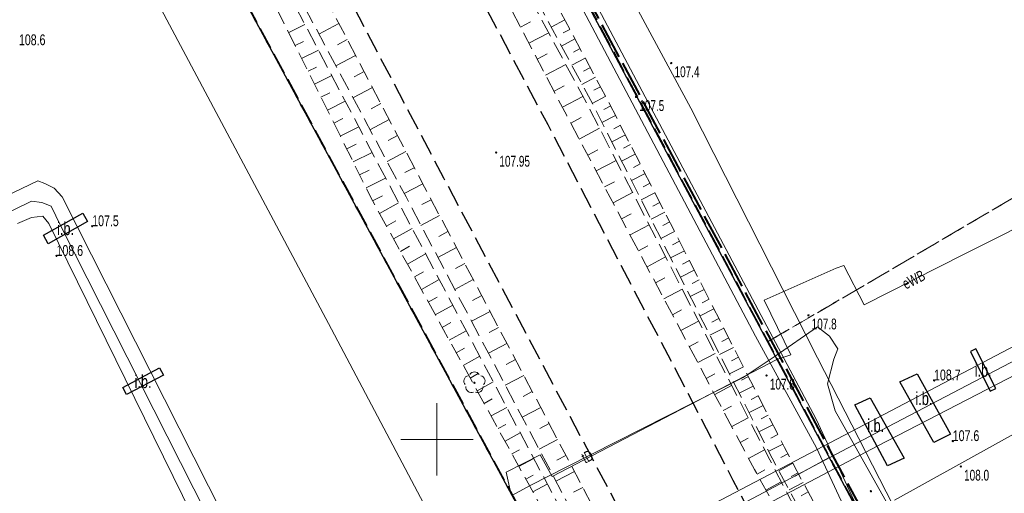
# Model space of a CAD drawing. Header units: metres. Extents: x 7529521 to 7531797, y 5723878 to 5728074.
# Tile 27 of 90: x 7530821 to 7530889, y 5725596 to 5725629. Entities that reach past the tile are written whole.
import ezdxf
from ezdxf.enums import TextEntityAlignment as Align

# ---------------------------------------------------------------- set-up
doc = ezdxf.new("R2010")
doc.units = ezdxf.units.M
for name, pattern in [('11', [3, 2.5, -0.5]), ('2_BUIB12_02', [0]), ('2_KTPL01', [2, 1.5, -0.5]), ('4_1', [0]), ('4_SUPC_01', [0]), ('4_SUPE_01', [0]), ('4_SUPT_01', [0]), ('GDE', [0]), ('GUK', [2, 1.5, -0.5]), ('GUZ', [1, 0.5, -0.5]), ('L_0_05', [1.75, 1.25, -0.5]), ('L_0_06', [2, 1.5, -0.5])]:
    doc.linetypes.add(name, pattern=pattern)
doc.layers.get('0').update_dxf_attribs({"color": 252})
for name, color, linetype, lineweight in [('BUIB_E_T_6', 252, 'Continuous', 18), ('BUIB_L_10', 252, '2_BUIB12_02', 25), ('Dzialki', 80, 'GDE', 30), ('fundament', 252, 'Continuous', 35), ('jezdnia', 252, 'L_0_06', 18), ('k', 252, 'Continuous', 18), ('Kontury', 252, 'GUK', 18), ('KTPL_L_0', 252, '2_KTPL01', 18), ('MPZP', 130, '11', 40), ('OBOP_T_1', 74, 'Continuous', 18), ('RTPW_T_0', 252, 'Continuous', 15), ('rura', 252, 'Continuous', 35), ('skarpa nieumocniona', 252, 'L_0_05', 18), ('SUPC_L_1', 200, '4_SUPC_01', 18), ('SUPC_L_2', 200, '4_1', 18), ('SUPE_E_T_1', 240, 'Continuous', 15), ('SUPE_L_1', 240, '4_SUPE_01', 18), ('SUPT_E_T_0', 30, 'Continuous', 15), ('SUPT_L_0', 30, '4_SUPT_01', 18), ('Uzytki', 252, 'GUZ', 18), ('wysokosci_naturalne', 7, 'Continuous', 18), ('wysokosci_sztuczne', 7, 'Continuous', 18)]:
    doc.layers.add(name, color=color, linetype=linetype, lineweight=lineweight)
doc.styles.get("Standard").update_dxf_attribs({"font": 'arial.ttf'})

# ---------------------------------------------------------------- blocks, each defined once
blk = doc.blocks.new('2_OBOP02_01')
at = {"linetype": 'Continuous'}
blk.add_circle((0, 0), 0.045, dxfattribs=at)
for centre, start, end in [((0, 0.375), 30.14012, 149.85988), ((-0.357, 0.116), 102.14447, 221.86002), ((0.357, 0.116), 318.13998, 77.85553), ((-0.22, -0.303), 174.14818, 293.85423), ((0.22, -0.303), 246.14577, 5.85182)]:
    blk.add_arc(centre, 0.375, start, end, dxfattribs=at)
blk = doc.blocks.new('2_RTPW01')
at = {"linetype": 'Continuous'}
blk.add_circle((0, 0), 0.045, dxfattribs=at)
blk = doc.blocks.new('RTPW01')
at = {"linetype": 'Continuous', "lineweight": 13}
blk.add_hatch(color=0, dxfattribs=at).paths.add_polyline_path([(0, -0.09, 1), (0, 0.09, 1)])
at = {"color": 0, "linetype": 'Continuous', "lineweight": 13}
blk.add_circle((0, 0), 0.0906, dxfattribs=at)
blk = doc.blocks.new('RTPW02')
at = {"linetype": 'Continuous', "lineweight": 13}
blk.add_hatch(color=0, dxfattribs=at).paths.add_polyline_path([(0, -0.09, 1), (0, 0.09, 1)])
at = {"color": 0, "linetype": 'Continuous', "lineweight": 13}
blk.add_circle((0, 0), 0.0906, dxfattribs=at)

msp = doc.modelspace()

# ---------------------------------------------------------------- linework, layer by layer
at = {"layer": 'BUIB_L_10', "linetype": '2_BUIB12_02'}
for p, q in [((7530822.795, 5725614.126), (7530825.517, 5725615.655)), ((7530825.517, 5725615.655), (7530825.848, 5725615.065)), ((7530825.848, 5725615.065), (7530823.126, 5725613.537)), ((7530823.126, 5725613.537), (7530822.795, 5725614.126)), ((7530887.266, 5725606.272), (7530886.877, 5725606.077)), ((7530886.877, 5725606.077), (7530888.259, 5725603.333)), ((7530888.648, 5725603.528), (7530887.266, 5725606.272)), ((7530828.273, 5725603.59), (7530830.82, 5725604.941)), ((7530830.82, 5725604.941), (7530831.085, 5725604.443)), ((7530831.085, 5725604.443), (7530828.538, 5725603.092)), ((7530828.538, 5725603.092), (7530828.273, 5725603.59)), ((7530888.259, 5725603.333), (7530888.648, 5725603.528))]:
    msp.add_line(p, q, dxfattribs=at)
at = {"layer": 'Dzialki'}
for p, q in [((7530814.41, 5725671.59), (7530876.44, 5725556.77)), ((7530852.74, 5725644.52), (7530892.16, 5725570.49))]:
    msp.add_line(p, q, dxfattribs=at)
at = {"layer": 'fundament', "color": 251, "linetype": 'Continuous', "lineweight": 30, "flags": 128}
for points in [[(7530885.51, 5725600.37), (7530884.36, 5725599.79), (7530882.01, 5725603.97), (7530883.2, 5725604.53)], [(7530879.96, 5725602.87), (7530882.31, 5725598.69), (7530881.15, 5725598.17), (7530878.9, 5725602.38)]]:
    msp.add_lwpolyline(points, close=True, dxfattribs=at)
at = {"layer": 'jezdnia', "color": 251, "lineweight": 30, "flags": 128}
for points in [[(7530883.02, 5725573.55), (7530879.47, 5725580.01), (7530870.49, 5725597.16), (7530857.68, 5725621.75), (7530848.64, 5725638.82), (7530836.99, 5725661.07), (7530827.19, 5725679.66), (7530813.84, 5725705.2), (7530809.84, 5725712.7), (7530797.34, 5725736.46), (7530785.85, 5725758.2), (7530774.65, 5725779.35), (7530759, 5725809.17), (7530748.07, 5725829.79), (7530731.89, 5725860.59), (7530719.74, 5725883.67), (7530707.02, 5725907.85), (7530694.52, 5725931.54), (7530685.83, 5725947.94), (7530674.15, 5725970.01), (7530661.96, 5725993.21), (7530648.19, 5726019.28), (7530634.63, 5726045.05), (7530626.33, 5726061.16), (7530621.44, 5726070.67), (7530615.23, 5726083.05), (7530608.1, 5726097.05), (7530599.8, 5726113.48), (7530597.88, 5726117.11), (7530597.17, 5726118.77), (7530596.45, 5726121.63), (7530595.96, 5726124.59), (7530595.99, 5726127.71), (7530596.35, 5726130.06), (7530597.16, 5726132.25), (7530597.42, 5726132.92), (7530598.47, 5726134.95), (7530599.59, 5726136.42), (7530601.38, 5726138.54)], [(7530614.08, 5726062.19), (7530618.91, 5726057.06), (7530627.3, 5726041.52), (7530640.98, 5726015.54), (7530654.73, 5725989.47), (7530666.92, 5725966.34), (7530678.69, 5725943.94), (7530687.53, 5725927.38), (7530699.68, 5725904.34), (7530712.65, 5725879.62), (7530724.57, 5725857.06), (7530741.11, 5725825.57), (7530752.03, 5725804.9), (7530767.55, 5725775.45), (7530778.57, 5725754.67), (7530790.09, 5725732.81), (7530801.41, 5725711.23), (7530813.7, 5725687.97), (7530819.74, 5725676.46), (7530824.71, 5725666.89), (7530829.55, 5725657.78), (7530841.5, 5725635.11), (7530850.45, 5725618.1), (7530863.55, 5725593.35), (7530872.21, 5725576.79), (7530873.45, 5725574.47)]]:
    msp.add_lwpolyline(points, dxfattribs=at)
at = {"layer": 'k', "linetype": 'Continuous', "lineweight": 18, "flags": 128}
for points in [[(7530850, 5725597.5), (7530850, 5725602.5)], [(7530847.5, 5725600), (7530852.5, 5725600)]]:
    msp.add_lwpolyline(points, dxfattribs=at)
at = {"layer": 'Kontury'}
for p, q in [((7530852.74, 5725644.52), (7530872.86, 5725606.74)), ((7530872.86, 5725606.74), (7530915.762, 5725631.902))]:
    msp.add_line(p, q, dxfattribs=at)
at = {"layer": 'KTPL_L_0', "linetype": '2_KTPL01'}
for p, q in [((7530876.54, 5725556.723), (7530752.489, 5725786.341)), ((7530852.841, 5725644.459), (7530892.254, 5725570.44))]:
    msp.add_line(p, q, dxfattribs=at)
at = {"layer": 'MPZP'}
msp.add_lwpolyline([(7530811.263, 5725722.541), (7530831.724, 5725684.247), (7530852.907, 5725644.542), (7530892.533, 5725570.528), (7530894.628, 5725566.156), (7530897.692, 5725561.61), (7530922.301, 5725570.001), (7530914.763, 5725581.875), (7530892.533, 5725570.528)], dxfattribs=at)
at = {"layer": 'rura', "color": 210, "linetype": 'Continuous', "lineweight": 18, "flags": 128}
for points in [[(7530898.19, 5725610.81), (7530880.94, 5725601.75), (7530848.901, 5725584.937)], [(7530849.812, 5725584.241), (7530880.7, 5725600.62), (7530898.57, 5725609.98)], [(7530898.98, 5725609.12), (7530880.49, 5725599.55), (7530850.618, 5725583.806)]]:
    msp.add_lwpolyline(points, dxfattribs=at)
at = {"layer": 'skarpa nieumocniona', "color": 252, "lineweight": 18, "flags": 128}
for points in [[(7530881.44, 5725580.79), (7530871.95, 5725597.92), (7530858.97, 5725622.4), (7530850.03, 5725639.55), (7530838.26, 5725661.68), (7530828.61, 5725680.54), (7530815.18, 5725706.93), (7530815.73, 5725707.86), (7530816.61, 5725706.94), (7530829.92, 5725681.34), (7530839.58, 5725662.11), (7530851.22, 5725640.26), (7530860.57, 5725622.83), (7530873.01, 5725598.59), (7530882.1, 5725581.03), (7530883.55, 5725577.53)], [(7530882.5, 5725581.23), (7530873.18, 5725598.69), (7530860.87, 5725622.99), (7530851.51, 5725640.45), (7530839.92, 5725662.35), (7530830.23, 5725681.54), (7530826.45, 5725689.91), (7530830.88, 5725682.08), (7530840.89, 5725662.66), (7530852.44, 5725640.98), (7530861.77, 5725623.53), (7530874.03, 5725599.43), (7530883.54, 5725581.59), (7530884.21, 5725577.76)], [(7530861.08, 5725591.69), (7530847.86, 5725616.77), (7530838.78, 5725633.76), (7530822.99, 5725663.68), (7530822.77, 5725664.68), (7530824.21, 5725664.78), (7530840.21, 5725634.51), (7530849.14, 5725617.45), (7530862.27, 5725592.52), (7530870.25, 5725576.81), (7530871.5, 5725572.43), (7530869.38, 5725575.61)], [(7530868.06, 5725574.61), (7530859.65, 5725590.88), (7530845.56, 5725616.48), (7530837.35, 5725632.96), (7530821.52, 5725662.9), (7530821.75, 5725664.13), (7530822.62, 5725663.33), (7530838.33, 5725633.54), (7530847.33, 5725616.4), (7530860.52, 5725591.43), (7530869.02, 5725575.37), (7530870.86, 5725571.85)]]:
    msp.add_lwpolyline(points, close=True, dxfattribs=at)
at = {"layer": 'skarpa nieumocniona', "color": 252, "linetype": 'Continuous', "lineweight": 18, "flags": 128}
for points in [[(7530858.835, 5725629.025), (7530857.899, 5725628.524)], [(7530839.748, 5725628.145), (7530840.868, 5725628.704)], [(7530843.219, 5725628.764), (7530841.836, 5725628.04)], [(7530855.78, 5725628.526), (7530856.458, 5725628.88)], [(7530859.189, 5725628.364), (7530858.721, 5725628.114)], [(7530843.799, 5725627.656), (7530843.112, 5725627.297)], [(7530856.358, 5725627.418), (7530857.727, 5725628.133)], [(7530859.543, 5725627.703), (7530858.608, 5725627.202)], [(7530840.194, 5725627.25), (7530840.763, 5725627.534)], [(7530840.639, 5725626.355), (7530841.798, 5725626.933)], [(7530859.897, 5725627.041), (7530859.43, 5725626.791)], [(7530844.378, 5725626.549), (7530843.014, 5725625.835)], [(7530856.936, 5725626.31), (7530857.627, 5725626.67)], [(7530860.251, 5725626.38), (7530859.317, 5725625.88)], [(7530841.085, 5725625.46), (7530841.674, 5725625.754)], [(7530857.514, 5725625.201), (7530858.909, 5725625.929)], [(7530860.605, 5725625.719), (7530860.138, 5725625.469)], [(7530841.531, 5725624.565), (7530842.728, 5725625.161)], [(7530844.957, 5725625.441), (7530844.28, 5725625.087)], [(7530860.958, 5725625.058), (7530860.026, 5725624.558)], [(7530845.537, 5725624.333), (7530844.191, 5725623.63)], [(7530858.092, 5725624.093), (7530858.796, 5725624.46)], [(7530861.312, 5725624.396), (7530860.846, 5725624.147)], [(7530841.977, 5725623.67), (7530842.585, 5725623.973)], [(7530858.67, 5725622.985), (7530860.09, 5725623.726)], [(7530861.666, 5725623.735), (7530860.734, 5725623.237)], [(7530842.423, 5725622.775), (7530843.658, 5725623.39)], [(7530846.116, 5725623.226), (7530845.448, 5725622.876)], [(7530862.01, 5725623.069), (7530861.54, 5725622.83)], [(7530842.869, 5725621.88), (7530843.496, 5725622.192)], [(7530859.251, 5725621.878), (7530859.962, 5725622.255)], [(7530862.35, 5725622.4), (7530861.408, 5725621.921)], [(7530843.315, 5725620.985), (7530844.588, 5725621.619)], [(7530846.695, 5725622.118), (7530845.369, 5725621.424)], [(7530859.837, 5725620.774), (7530861.243, 5725621.519)], [(7530862.69, 5725621.732), (7530862.219, 5725621.492)], [(7530847.275, 5725621.01), (7530846.616, 5725620.666)], [(7530863.03, 5725621.063), (7530862.086, 5725620.583)], [(7530843.761, 5725620.09), (7530844.407, 5725620.412)], [(7530863.37, 5725620.395), (7530862.898, 5725620.155)], [(7530844.207, 5725619.195), (7530845.517, 5725619.848)], [(7530847.854, 5725619.903), (7530846.547, 5725619.219)], [(7530860.423, 5725619.67), (7530861.118, 5725620.038)], [(7530863.71, 5725619.726), (7530862.764, 5725619.245)], [(7530848.434, 5725618.795), (7530847.784, 5725618.456)], [(7530861.008, 5725618.565), (7530862.384, 5725619.295)], [(7530864.05, 5725619.058), (7530863.577, 5725618.817)], [(7530844.653, 5725618.3), (7530845.318, 5725618.631)], [(7530845.099, 5725617.405), (7530846.447, 5725618.077)], [(7530864.39, 5725618.389), (7530863.443, 5725617.907)], [(7530849.013, 5725617.688), (7530847.724, 5725617.014)], [(7530861.594, 5725617.461), (7530862.274, 5725617.822)], [(7530864.73, 5725617.721), (7530864.256, 5725617.48)], [(7530845.545, 5725616.51), (7530846.229, 5725616.85)], [(7530862.179, 5725616.357), (7530863.525, 5725617.07)], [(7530865.07, 5725617.052), (7530864.121, 5725616.569)], [(7530846.026, 5725615.633), (7530847.348, 5725616.361)], [(7530849.595, 5725616.581), (7530848.953, 5725616.243)], [(7530865.41, 5725616.384), (7530864.935, 5725616.142)], [(7530850.178, 5725615.475), (7530848.894, 5725614.799)], [(7530862.765, 5725615.252), (7530863.43, 5725615.605)], [(7530865.75, 5725615.715), (7530864.799, 5725615.231)], [(7530846.508, 5725614.757), (7530847.162, 5725615.117)], [(7530863.35, 5725614.148), (7530864.666, 5725614.846)], [(7530866.09, 5725615.047), (7530865.614, 5725614.805)], [(7530846.99, 5725613.881), (7530848.283, 5725614.592)], [(7530850.76, 5725614.37), (7530850.119, 5725614.031)], [(7530866.43, 5725614.378), (7530865.477, 5725613.893)], [(7530847.472, 5725613.005), (7530848.111, 5725613.356)], [(7530863.936, 5725613.044), (7530864.586, 5725613.388)], [(7530866.77, 5725613.71), (7530866.293, 5725613.467)], [(7530847.955, 5725612.129), (7530849.217, 5725612.824)], [(7530851.343, 5725613.264), (7530850.06, 5725612.588)], [(7530867.11, 5725613.041), (7530866.155, 5725612.555)], [(7530851.926, 5725612.158), (7530851.285, 5725611.82)], [(7530864.522, 5725611.939), (7530865.807, 5725612.621)], [(7530867.45, 5725612.373), (7530866.972, 5725612.13)], [(7530848.437, 5725611.253), (7530849.061, 5725611.596)], [(7530867.79, 5725611.704), (7530866.833, 5725611.217)], [(7530848.919, 5725610.377), (7530850.152, 5725611.055)], [(7530852.509, 5725611.052), (7530851.226, 5725610.376)], [(7530865.107, 5725610.835), (7530865.743, 5725611.172)], [(7530868.13, 5725611.036), (7530867.651, 5725610.792)], [(7530853.091, 5725609.946), (7530852.45, 5725609.608)], [(7530865.693, 5725609.73), (7530866.949, 5725610.396)], [(7530868.47, 5725610.367), (7530867.511, 5725609.879)], [(7530849.401, 5725609.5), (7530850.01, 5725609.836)], [(7530849.883, 5725608.624), (7530851.086, 5725609.286)], [(7530868.81, 5725609.699), (7530868.33, 5725609.454)], [(7530853.674, 5725608.84), (7530852.392, 5725608.165)], [(7530866.278, 5725608.626), (7530866.899, 5725608.955)], [(7530869.15, 5725609.03), (7530868.189, 5725608.541)], [(7530850.365, 5725607.748), (7530850.959, 5725608.075)], [(7530866.864, 5725607.522), (7530868.09, 5725608.172)], [(7530869.49, 5725608.362), (7530869.009, 5725608.117)], [(7530850.848, 5725606.872), (7530852.021, 5725607.518)], [(7530854.257, 5725607.735), (7530853.616, 5725607.397)], [(7530869.83, 5725607.693), (7530868.867, 5725607.203)], [(7530854.84, 5725606.629), (7530853.559, 5725605.954)], [(7530867.449, 5725606.417), (7530868.055, 5725606.738)], [(7530870.17, 5725607.025), (7530869.688, 5725606.779)], [(7530851.33, 5725605.996), (7530851.909, 5725606.315)], [(7530868.035, 5725605.313), (7530869.231, 5725605.947)], [(7530870.51, 5725606.356), (7530869.545, 5725605.865)], [(7530851.812, 5725605.12), (7530852.955, 5725605.749)], [(7530855.422, 5725605.523), (7530854.782, 5725605.185)], [(7530870.85, 5725605.688), (7530870.367, 5725605.442)], [(7530852.294, 5725604.244), (7530852.858, 5725604.554)], [(7530868.621, 5725604.209), (7530869.211, 5725604.522)], [(7530871.19, 5725605.019), (7530870.223, 5725604.527)], [(7530852.776, 5725603.368), (7530853.89, 5725603.981)], [(7530856.005, 5725604.417), (7530854.725, 5725603.742)], [(7530871.53, 5725604.351), (7530871.046, 5725604.104)], [(7530856.588, 5725603.311), (7530855.948, 5725602.974)], [(7530869.206, 5725603.104), (7530870.372, 5725603.723)], [(7530871.87, 5725603.682), (7530870.901, 5725603.189)], [(7530853.258, 5725602.492), (7530853.808, 5725602.794)], [(7530872.21, 5725603.014), (7530871.725, 5725602.767)], [(7530853.741, 5725601.616), (7530854.824, 5725602.212)], [(7530857.171, 5725602.205), (7530855.891, 5725601.531)], [(7530869.792, 5725602), (7530870.367, 5725602.305)], [(7530872.55, 5725602.345), (7530871.579, 5725601.851)], [(7530857.753, 5725601.099), (7530857.114, 5725600.762)], [(7530870.377, 5725600.896), (7530871.513, 5725601.498)], [(7530872.89, 5725601.677), (7530872.404, 5725601.429)], [(7530854.223, 5725600.74), (7530854.757, 5725601.034)], [(7530854.705, 5725599.864), (7530855.759, 5725600.443)], [(7530873.23, 5725601.008), (7530872.257, 5725600.513)], [(7530858.336, 5725599.994), (7530857.057, 5725599.32)], [(7530870.963, 5725599.791), (7530871.523, 5725600.088)], [(7530873.57, 5725600.34), (7530873.083, 5725600.092)], [(7530855.187, 5725598.988), (7530855.706, 5725599.273)], [(7530871.548, 5725598.687), (7530872.654, 5725599.273)], [(7530873.91, 5725599.671), (7530872.936, 5725599.175)], [(7530855.669, 5725598.111), (7530856.693, 5725598.675)], [(7530858.919, 5725598.888), (7530858.28, 5725598.551)], [(7530874.611, 5725598.345), (7530873.641, 5725597.828)], [(7530874.258, 5725599.007), (7530873.773, 5725598.748)], [(7530859.502, 5725597.782), (7530858.223, 5725597.108)], [(7530872.14, 5725597.586), (7530872.678, 5725597.884)], [(7530874.964, 5725597.683), (7530874.479, 5725597.425)], [(7530856.151, 5725597.235), (7530856.656, 5725597.513)], [(7530872.746, 5725596.492), (7530873.791, 5725597.071)], [(7530875.317, 5725597.021), (7530874.348, 5725596.505)], [(7530856.634, 5725596.359), (7530857.627, 5725596.906)], [(7530860.084, 5725596.676), (7530859.446, 5725596.339)], [(7530875.67, 5725596.359), (7530875.185, 5725596.101)]]:
    msp.add_lwpolyline(points, dxfattribs=at)
at = {"layer": 'SUPC_L_1', "linetype": '4_SUPC_01'}
msp.add_line((7530874.76, 5725597.46), (7530877.114, 5725598.746), dxfattribs=at)
at = {"layer": 'SUPC_L_1', "linetype": '4_1'}
msp.add_line((7530874.76, 5725597.46), (7530877.114, 5725598.746), dxfattribs=at)
at = {"layer": 'SUPC_L_2', "color": 210, "linetype": '4_1'}
for p, q in [((7530818.233, 5725615.916), (7530822.409, 5725617.877)), ((7530818.233, 5725615.916), (7530822.409, 5725617.877)), ((7530822.409, 5725617.877), (7530822.891, 5725617.707)), ((7530822.409, 5725617.877), (7530822.891, 5725617.707)), ((7530822.891, 5725617.707), (7530823.534, 5725617.367)), ((7530822.891, 5725617.707), (7530823.534, 5725617.367)), ((7530823.534, 5725617.367), (7530824.097, 5725616.773)), ((7530823.534, 5725617.367), (7530824.097, 5725616.773)), ((7530824.097, 5725616.773), (7530841.497, 5725582.359)), ((7530824.097, 5725616.773), (7530841.497, 5725582.359)), ((7530818.099, 5725614.605), (7530821.955, 5725616.481)), ((7530818.099, 5725614.605), (7530821.955, 5725616.481)), ((7530821.955, 5725616.481), (7530822.678, 5725616.397)), ((7530821.955, 5725616.481), (7530822.678, 5725616.397)), ((7530822.678, 5725616.397), (7530823.321, 5725616.143)), ((7530822.678, 5725616.397), (7530823.321, 5725616.143)), ((7530823.321, 5725616.143), (7530823.966, 5725614.783)), ((7530823.321, 5725616.143), (7530823.966, 5725614.783)), ((7530821.957, 5725615.35), (7530820.993, 5725614.924)), ((7530821.957, 5725615.35), (7530820.993, 5725614.924)), ((7530822.76, 5725615.436), (7530821.957, 5725615.35)), ((7530822.76, 5725615.436), (7530821.957, 5725615.35)), ((7530823.162, 5725614.927), (7530822.76, 5725615.436)), ((7530823.162, 5725614.927), (7530822.76, 5725615.436)), ((7530839.758, 5725581.192), (7530823.162, 5725614.927)), ((7530839.758, 5725581.192), (7530823.162, 5725614.927)), ((7530823.966, 5725614.783), (7530838.385, 5725586.317)), ((7530823.966, 5725614.783), (7530838.385, 5725586.317))]:
    msp.add_line(p, q, dxfattribs=at)
at = {"layer": 'SUPE_L_1', "linetype": '4_SUPE_01'}
for p, q in [((7530857.73, 5725636.29), (7530876.21, 5725601.39)), ((7530867.55, 5725622.92), (7530862.58, 5725632.15)), ((7530872.02, 5725607.13), (7530859.67, 5725630.54)), ((7530917.551, 5725628.52), (7530889.16, 5725614.18)), ((7530876.3, 5725605.63), (7530867.55, 5725622.92)), ((7530889.16, 5725614.18), (7530886.4, 5725612.78)), ((7530886.4, 5725612.78), (7530879.53, 5725609.31)), ((7530878.14, 5725612.03), (7530877.59, 5725611.84)), ((7530879.53, 5725609.31), (7530878.14, 5725612.03)), ((7530877.59, 5725611.84), (7530872.62, 5725609.64)), ((7530872.62, 5725609.64), (7530874.46, 5725605.85)), ((7530876.25, 5725599.42), (7530872.02, 5725607.13)), ((7530874.46, 5725605.85), (7530873.5, 5725605.533)), ((7530857.97, 5725597.43), (7530873.5, 5725605.533)), ((7530881.55, 5725595.43), (7530876.3, 5725605.63)), ((7530881.64, 5725595.8), (7530895.68, 5725603.59)), ((7530876.21, 5725601.39), (7530881.74, 5725589.54)), ((7530881.23, 5725588.65), (7530876.25, 5725599.42)), ((7530854.78, 5725597.74), (7530857.13, 5725598.94)), ((7530857.13, 5725598.94), (7530857.97, 5725597.43)), ((7530855.101, 5725596.27), (7530854.78, 5725597.74))]:
    msp.add_line(p, q, dxfattribs=at)
at = {"layer": 'SUPT_L_0', "linetype": '4_SUPT_01'}
for p, q in [((7530830.75, 5725630.1), (7530842.51, 5725608.01)), ((7530842.51, 5725608.01), (7530851.86, 5725590.34)), ((7530876.31, 5725607.79), (7530873.379, 5725605.766)), ((7530876.31, 5725607.79), (7530877.13, 5725607.14)), ((7530877.13, 5725607.14), (7530877.72, 5725606.27)), ((7530877.45, 5725605.54), (7530877.72, 5725606.27)), ((7530873.377, 5725605.765), (7530871.18, 5725604.28)), ((7530876.99, 5725603.84), (7530877.45, 5725605.54)), ((7530871.18, 5725604.28), (7530858.94, 5725598.07)), ((7530877.53, 5725601.98), (7530876.99, 5725603.84)), ((7530888.83, 5725581.91), (7530877.53, 5725601.98)), ((7530858.94, 5725598.07), (7530856.49, 5725596.83)), ((7530856.49, 5725596.83), (7530855.183, 5725596.117))]:
    msp.add_line(p, q, dxfattribs=at)
at = {"layer": 'Uzytki'}
for p, q in [((7530876.44, 5725556.77), (7530752.37, 5725786.41)), ((7530872.86, 5725606.74), (7530852.74, 5725644.52)), ((7530915.762, 5725631.902), (7530872.86, 5725606.74)), ((7530892.16, 5725570.49), (7530872.86, 5725606.74))]:
    msp.add_line(p, q, dxfattribs=at)
at = {"layer": 'wysokosci_naturalne', "color": 252}
for p in [(7530866.2, 5725626.03), (7530863.76, 5725623.69), (7530875.68, 5725608.58), (7530872.79, 5725604.42), (7530886.22, 5725598.12), (7530880, 5725596.41)]:
    msp.add_point(p, dxfattribs=at)
at = {"layer": 'wysokosci_sztuczne', "color": 252}
msp.add_point((7530854.09, 5725619.84), dxfattribs=at)

# ---------------------------------------------------------------- block references
at = {"layer": 'OBOP_T_1', "color": 74}
msp.add_blockref('2_OBOP02_01', (7530852.59, 5725603.92), dxfattribs=at)
at = {"layer": 'RTPW_T_0'}
for p in [(7530826.162, 5725614.745), (7530823.695, 5725612.691), (7530884.369, 5725604.08), (7530885.662, 5725599.88)]:
    msp.add_blockref('2_RTPW01', p, dxfattribs=at)
at = {"layer": 'wysokosci_naturalne', "color": 252, "linetype": 'Continuous', "xscale": 0.5, "yscale": 0.5, "zscale": 0.5}
for p in [(7530866.2, 5725626.03), (7530863.76, 5725623.69), (7530875.68, 5725608.58), (7530872.79, 5725604.42), (7530886.22, 5725598.12), (7530880, 5725596.41)]:
    msp.add_blockref('RTPW01', p, dxfattribs=at)
at = {"layer": 'wysokosci_sztuczne', "color": 252, "linetype": 'Continuous', "xscale": 0.5, "yscale": 0.5, "zscale": 0.5}
msp.add_blockref('RTPW02', (7530854.09, 5725619.84), dxfattribs=at)

# ---------------------------------------------------------------- texts
at = {"layer": 'BUIB_E_T_6', "width": 0.7}
for p in [(7530824.322, 5725614.596), (7530887.763, 5725604.802), (7530829.679, 5725604.016), (7530883.666, 5725602.841), (7530880.334, 5725600.967)]:
    msp.add_text('i.b.', height=0.9, dxfattribs=at).set_placement(p, align=Align.MIDDLE)
at = {"layer": 'RTPW_T_0', "width": 0.7}
for s, p in [('108.6', (7530821.095, 5725627.267)), ('107.5', (7530826.162, 5725614.745)), ('108.6', (7530823.695, 5725612.691)), ('108.7', (7530884.369, 5725604.08)), ('107.6', (7530885.662, 5725599.88))]:
    msp.add_text(s, height=0.75, dxfattribs=at).set_placement(p)
at = {"layer": 'SUPE_E_T_1', "width": 0.7}
msp.add_text('eWB', height=0.75, rotation=26.80999, dxfattribs=at).set_placement((7530882.96, 5725611.05), align=Align.MIDDLE)
at = {"layer": 'SUPT_E_T_0', "width": 0.7}
msp.add_text('tD', height=0.75, rotation=26.90001, dxfattribs=at).set_placement((7530860.4, 5725598.81), align=Align.MIDDLE)
at = {"layer": 'wysokosci_naturalne', "color": 252, "lineweight": 15, "width": 0.66}
for s, p in [('107.4', (7530866.425, 5725625.055)), ('107.5', (7530863.985, 5725622.715)), ('107.8', (7530875.905, 5725607.605)), ('107.8', (7530873.015, 5725603.445)), ('108.0', (7530886.445, 5725597.145))]:
    msp.add_text(s, height=0.75, dxfattribs=at).set_placement(p)
at = {"layer": 'wysokosci_sztuczne', "color": 252, "lineweight": 15, "width": 0.66}
msp.add_text('107.95', height=0.75, dxfattribs=at).set_placement((7530854.315, 5725618.865))

doc.saveas('drawing.dxf')
